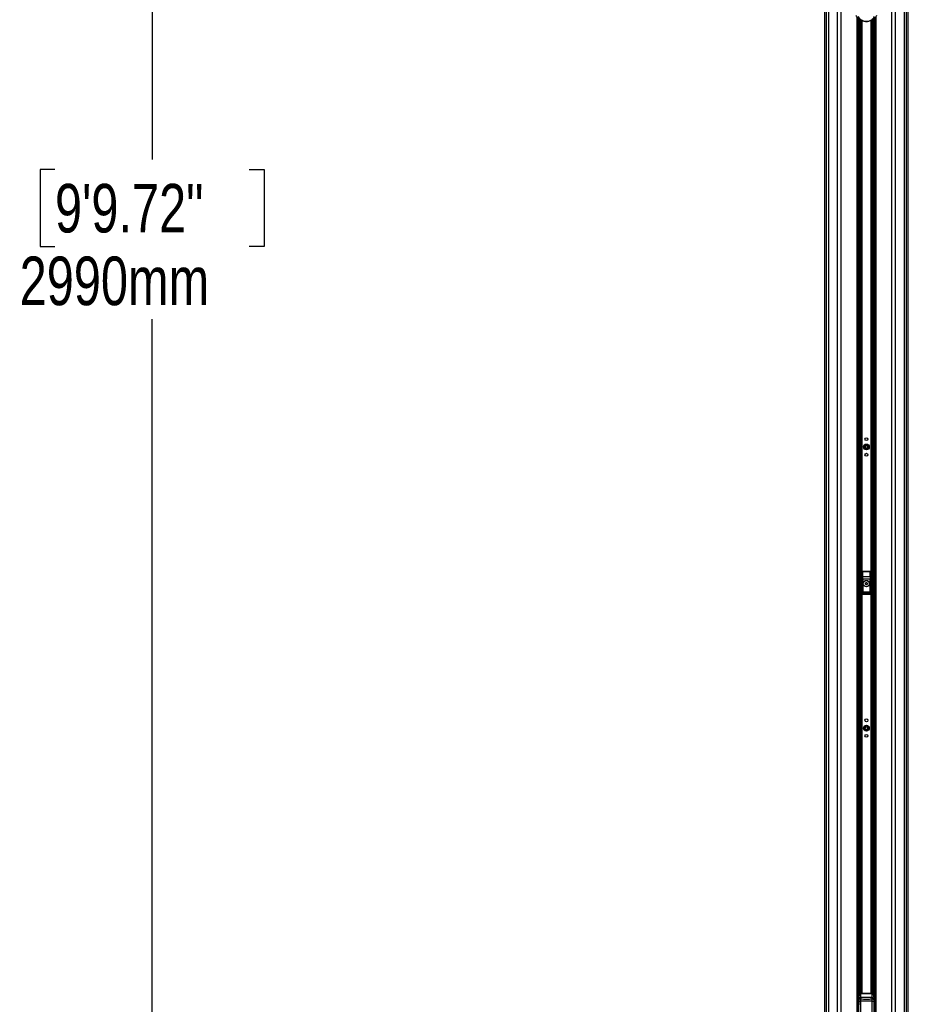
# Model space of a CAD drawing. Header units: millimetres. Extents: x 20 to 26059, y 28 to 17777.
# Tile 79 of 90: x 19944 to 22689, y 2909 to 5949. Entities that reach past the tile are written whole.
import ezdxf

# ---------------------------------------------------------------- set-up
doc = ezdxf.new("R2010")
doc.units = ezdxf.units.MM
doc.header["$LTSCALE"] = 2
doc.layers.add('COMPONENT_GEOMETRY', color=7, linetype='Continuous')
doc.styles.add('SLDTEXTSTYLE0', font='TXT', dxfattribs={"width": 0.75})
doc.dimstyles.new('SLDDIMSTYLE1', dxfattribs={"dimtxt": 150, "dimasz": 6.604, "dimexe": 0, "dimexo": 0.0625, "dimgap": 37.5, "dimtad": 0, "dimtih": 1, "dimtoh": 1, "dimdec": 1, "dimrnd": 1e-09, "dimzin": 12, "dimdsep": 46, "dimtxsty": 'SLDTEXTSTYLE0', "dimsah": 1, "dimcen": 0.09, "dimadec": 0, "dimazin": 3, "dimtfac": 1, "dimtdec": 1, "dimtofl": 0, "dimtmove": 0, "dimatfit": 3, "dimfxl": 1, "dimfrac": 2, "dimtolj": 1, "dimtzin": 12, "dimarcsym": 0})

# ---------------------------------------------------------------- blocks, each defined once
blk = doc.blocks.new('_D_4')
at = {"layer": 'COMPONENT_GEOMETRY', "color": 7}
for p, q in [((22226.5, 8261), (20346.7, 8261)), ((20353, 8261), (20353, 5517.5)), ((20052.9, 5487.1), (20007.2, 5487.1)), ((20007.2, 5487.1), (20007.2, 5248.9)), ((20653.1, 5487.1), (20698.8, 5487.1)), ((20698.8, 5487.1), (20698.8, 5248.9)), ((20007.2, 5248.9), (20052.9, 5248.9)), ((20698.8, 5248.9), (20653.1, 5248.9)), ((20353, 2281.1), (20353, 5024.5)), ((22359, 2281.1), (20346.7, 2281.1))]:
    blk.add_line(p, q, dxfattribs=at)
for points in [[(20353, 8261), (20352, 8254.4), (20354, 8254.4)], [(20353, 2281.1), (20354, 2287.7), (20352, 2287.7)]]:
    blk.add_solid(points, dxfattribs=at)
at = {"layer": 'COMPONENT_GEOMETRY', "color": 7, "char_height": 150, "attachment_point": 1, "style": 'SLDTEXTSTYLE0'}
for s, insert in [('9\'9.72"', (20052.9, 5442.3)), ('2990mm', (19943.8, 5217.9))]:
    blk.add_mtext(s, dxfattribs=dict(at, insert=insert))

msp = doc.modelspace()

# ---------------------------------------------------------------- linework, layer by layer
at = {"color": 7, "linetype": 'Continuous', "lineweight": 25}
for p, q in [((22429.93, 6724.86), (22429.93, 2354.06)), ((22689.06, 2354.06), (22689.06, 6724.85)), ((22534.86, 2354.06), (22534.86, 5953.43)), ((22584.14, 5953.27), (22584.14, 2354.06)), ((22546.5, 4245.06), (22546.5, 4177.06)), ((22546.67, 4244.89), (22546.5, 4245.06)), ((22547, 4229.31), (22546.67, 4244.89)), ((22547.49, 4246.06), (22547.67, 4245.89)), ((22571.5, 4246.06), (22547.49, 4246.06)), ((22547.67, 4245.89), (22547.67, 4245.26)), ((22547.67, 4245.89), (22571.32, 4245.89)), ((22547.67, 4245.26), (22548, 4229.68)), ((22571.32, 4245.26), (22547.67, 4245.26)), ((22548, 4229.68), (22570.99, 4229.68)), ((22570.99, 4229.68), (22571.32, 4245.26)), ((22571.32, 4245.89), (22571.5, 4246.06)), ((22571.32, 4245.89), (22571.32, 4245.26)), ((22572.32, 4244.89), (22571.99, 4229.31)), ((22572.5, 4245.06), (22572.32, 4244.89)), ((22572.5, 4177.06), (22572.5, 4245.06)), ((22547.08, 4182.95), (22547.08, 4222.19)), ((22547.08, 4222.19), (22548.07, 4222.19)), ((22548.07, 4222.19), (22548.07, 4182.95)), ((22570.92, 4222.19), (22548.07, 4222.19)), ((22556.47, 4206.37), (22556.52, 4209.84)), ((22559.44, 4204.6), (22556.47, 4206.37)), ((22556.52, 4209.84), (22559.55, 4211.53)), ((22562.47, 4206.29), (22559.44, 4204.6)), ((22559.55, 4211.53), (22562.52, 4209.75)), ((22562.52, 4209.75), (22562.47, 4206.29)), ((22570.92, 4182.95), (22570.92, 4222.19)), ((22571.92, 4222.19), (22570.92, 4222.19)), ((22571.92, 4222.19), (22571.92, 4182.95)), ((22547.08, 4182.95), (22548.07, 4182.95)), ((22547.49, 4176.06), (22571.5, 4176.06)), ((22547.58, 4177.14), (22571.41, 4177.14)), ((22570.96, 4180.97), (22548.03, 4180.97)), ((22548.07, 4182.95), (22570.92, 4182.95)), ((22571.92, 4182.95), (22570.92, 4182.95)), ((22534.9, 2938.06), (22534.86, 2938.06)), ((22534.9, 2926.06), (22534.9, 2940.56)), ((22534.9, 2911.56), (22534.9, 2926.06)), ((22538.62, 2941.56), (22535.9, 2941.56)), ((22536.5, 2925.19), (22536.5, 2932.09)), ((22536.5, 2922.74), (22536.5, 2925.19)), ((22536.5, 2919.14), (22541.27, 2919.14)), ((22536.5, 2510.07), (22536.5, 2919.14)), ((22538.62, 2941.54), (22539.09, 2941.52)), ((22541.27, 2919.14), (22541.27, 2510.07)), ((22541.75, 2943.06), (22541.5, 2942.62)), ((22541.5, 2942.62), (22541.5, 2942.1)), ((22541.5, 2942.1), (22541.5, 2929.89)), ((22577.5, 2942.1), (22541.5, 2942.1)), ((22541.5, 2929.89), (22541.5, 2926.32)), ((22577.5, 2929.89), (22541.5, 2929.89)), ((22577.25, 2943.06), (22541.75, 2943.06)), ((22577.5, 2942.62), (22577.25, 2943.06)), ((22577.5, 2942.1), (22577.5, 2942.62)), ((22577.5, 2929.89), (22577.5, 2942.1)), ((22577.5, 2926.32), (22577.5, 2929.89)), ((22577.72, 2919.14), (22582.5, 2919.14)), ((22577.72, 2510.07), (22577.72, 2919.14)), ((22579.9, 2941.52), (22580.37, 2941.54)), ((22583.1, 2941.56), (22580.37, 2941.56)), ((22582.5, 2932.09), (22582.5, 2925.19)), ((22582.5, 2925.19), (22582.5, 2922.74)), ((22582.5, 2919.14), (22582.5, 2510.07)), ((22584.1, 2940.56), (22584.1, 2911.56)), ((22584.14, 2938.06), (22584.1, 2938.06)), ((22534.86, 2914.06), (22534.9, 2914.06)), ((22535.9, 2910.56), (22536.5, 2910.56)), ((22582.5, 2910.56), (22583.1, 2910.56)), ((22584.1, 2914.06), (22584.14, 2914.06))]:
    msp.add_line(p, q, dxfattribs=at)
at = {"color": 8, "linetype": 'Continuous', "lineweight": 25}
for p, q in [((22429.94, 6724.85), (22429.94, 2354.06)), ((22436.74, 2354.06), (22436.74, 6722.6)), ((22442.21, 6722.32), (22442.21, 2354.06)), ((22470.46, 2354.06), (22470.46, 6720.32)), ((22638.33, 2354.06), (22638.33, 6719.81)), ((22648.53, 6720.32), (22648.53, 2354.06)), ((22676.78, 2354.06), (22676.78, 6722.32)), ((22682.25, 6722.61), (22682.25, 2354.06)), ((22689.05, 2354.06), (22689.05, 6724.85)), ((22480.66, 6668.98), (22480.66, 2354.06)), ((22588.43, 5958.38), (22588.43, 2354.06)), ((22530.57, 2354.06), (22530.57, 5958.25)), ((22537.78, 2941.56), (22537.78, 5950.85)), ((22540.61, 5948.92), (22540.61, 2942.9)), ((22543.61, 2943.06), (22543.61, 5947.25)), ((22545.02, 5946.57), (22545.02, 2943.06)), ((22573.97, 2943.06), (22573.97, 5946.54)), ((22575.38, 5947.26), (22575.38, 2943.06)), ((22578.38, 2942.89), (22578.38, 5948.9)), ((22581.21, 5950.86), (22581.21, 2941.56)), ((22535.9, 2941.56), (22535.9, 2926.06)), ((22535.9, 2926.06), (22535.9, 2910.56)), ((22583.1, 2910.56), (22583.1, 2941.56)), ((22536.48, 2910.56), (22536.48, 2907.99))]:
    msp.add_line(p, q, dxfattribs=at)
at = {"color": 7, "linetype": 'Continuous', "lineweight": 25}
for centre, radius in [((22559.5, 4654.06), 4.5), ((22559.5, 4630.06), 9), ((22559.5, 4630.06), 5.83), ((22559.5, 4630.06), 4.13), ((22559.5, 4606.06), 4.5), ((22559.5, 4208.06), 10), ((22559.5, 4208.06), 9.97), ((22559.5, 4208.06), 9.75), ((22559.5, 3762.06), 9), ((22559.5, 3786.06), 4.5), ((22559.5, 3762.06), 5.83), ((22559.5, 3738.06), 4.5), ((22559.5, 3762.06), 4.13)]:
    msp.add_circle(centre, radius, dxfattribs=at)
for centre, radius, start, end in [((22547.67, 4244.88), 1, 90.1836, 179.8164), ((22547.49, 4244.22), 1.05, 80.0965, 141.02772), ((22547.82, 4228.65), 1.05, 80.0965, 141.02772), ((22571.17, 4228.65), 1.05, 38.97228, 99.9035), ((22571.32, 4244.88), 1, 0.1836, 89.8164), ((22571.5, 4244.22), 1.05, 38.97228, 99.9035), ((22559.5, 4208.06), 3, 119.14683, 179.14683), ((22559.5, 4208.06), 3, 179.14683, 239.14683), ((22559.5, 4208.06), 3, 239.14683, 299.14683), ((22559.5, 4208.06), 3, 59.14683, 119.14683), ((22559.5, 4208.06), 3, 299.14683, 359.14683), ((22559.5, 4208.06), 3, 359.14683, 59.14683), ((22547.49, 4178.07), 0.937, 192.96226, 275.25273), ((22548.03, 4181.97), 1, 180.65691, 269.74871), ((22570.96, 4181.97), 1, 270.25129, 359.34309), ((22571.5, 4178.07), 0.937, 264.74727, 347.03774), ((22535.9, 2940.56), 1, 90, 180), ((22541.35, 2925.04), 4.86, 88.27953, 178.16942), ((22540.89, 2921.89), 4.47, 82.18873, 169.06833), ((22541.49, 2937.53), 5.09, 89.9128, 127.76482), ((22541.49, 2936.85), 5.25, 89.92341, 117.20357), ((22577.5, 2937.53), 5.09, 52.23518, 90.0872), ((22577.5, 2936.85), 5.25, 62.79643, 90.07659), ((22577.64, 2925.04), 4.86, 1.83058, 91.72047), ((22578.1, 2921.89), 4.47, 10.93167, 97.81127), ((22583.1, 2940.56), 1, 0, 90), ((22535.9, 2911.56), 1, 180, 270), ((22583.1, 2911.56), 1, 270, 0)]:
    msp.add_arc(centre, radius, start, end, dxfattribs=at)
for centre, major_axis, ratio, start_param, end_param in [((22547.5, 4245.06), (-0.709, 0.709), 0.9972647, 5.4991567, 7.0672139), ((22546.08, 4222.19), (0, 19), 0.0524078, 4.712389, 5.0963614), ((22547.08, 4222.19), (0, 20), 0.0497874, 4.712389, 5.0963614), ((22571.91, 4222.19), (0, 20), 0.0497874, 1.1868239, 1.5707963), ((22571.49, 4245.06), (0.709, 0.709), 0.9972647, 5.4991567, 7.0672139), ((22572.91, 4222.19), (0, 19), 0.0524078, 1.1868239, 1.5707963), ((22546.47, 4180.03), (0, 3), 0.0524078, 3.2957494, 3.9047052), ((22547.13, 4166.84), (0, 15.25), 0.0524078, 0.1298247, 0.7631125), ((22547.02, 4182.95), (0, 1), 0.0524078, 3.2714173, 4.712389), ((22547.47, 4180.03), (0, 4), 0.0393058, 3.270191, 3.9047052), ((22548.13, 4166.84), (0, 14.25), 0.0560842, 0.1298247, 0.7631125), ((22548.02, 4182.95), (0, 2), 0.0262039, 3.2714173, 4.712389), ((22570.97, 4182.95), (0, 2), 0.0262039, 1.5707963, 3.011768), ((22570.86, 4166.84), (0, 14.25), 0.0560842, 5.5200728, 6.1533606), ((22571.52, 4180.03), (0, 4), 0.0393058, 2.3784801, 3.0129943), ((22571.97, 4182.95), (0, 1), 0.0524078, 1.5707963, 3.011768), ((22571.86, 4166.84), (0, 15.25), 0.0524078, 5.5200728, 6.1533606), ((22572.52, 4180.03), (0, 3), 0.0524078, 2.3784801, 2.9874359)]:
    msp.add_ellipse(centre, major_axis=major_axis, ratio=ratio, start_param=start_param, end_param=end_param, dxfattribs=at)
for points, knots in [([(22591.2, 5962.46), (22589.93, 5960.37), (22588.02, 5957.2), (22584.12, 5953.13), (22580.91, 5950.46), (22577.48, 5948.25), (22573.6, 5946.27), (22568.94, 5944.61), (22563.69, 5943.64), (22558.94, 5943.41), (22554.02, 5943.8), (22549.5, 5944.82), (22545.54, 5946.25), (22542.1, 5947.91), (22538.91, 5949.89), (22535.01, 5952.93), (22530.99, 5957.12), (22528.88, 5960.64), (22527.79, 5962.46)], [0, 0, 0, 0, 0.130736, 0.1973415, 0.2645496, 0.3103895, 0.3568199, 0.4199328, 0.465352, 0.5048121, 0.544104, 0.5954497, 0.6362475, 0.6780309, 0.728876, 0.7803446, 0.8861462, 1, 1, 1, 1]), ([(22534.41, 5958.74), (22535.28, 5957.32), (22536.9, 5954.66), (22540.01, 5951.43), (22543.07, 5949.05), (22545.61, 5947.48), (22548.39, 5946.16), (22551.47, 5945.04), (22555.09, 5944.23), (22559.05, 5943.91), (22562.87, 5944.1), (22567.08, 5944.88), (22570.72, 5946.17), (22573.75, 5947.69), (22576.44, 5949.41), (22578.96, 5951.46), (22582.05, 5954.64), (22583.57, 5957.09), (22584.58, 5958.74)], [0, 0, 0, 0, 0.1200415, 0.2258655, 0.2796515, 0.3339117, 0.3735608, 0.4139748, 0.461049, 0.4957866, 0.5305265, 0.5716914, 0.6317593, 0.6775173, 0.7239145, 0.7919071, 0.860464, 1, 1, 1, 1]), ([(22547.49, 4176.06), (22547.38, 4176.07), (22547.16, 4176.09), (22546.86, 4176.27), (22546.63, 4176.52), (22546.51, 4176.8), (22546.5, 4176.99), (22546.5, 4177.06)], [0, 0, 0, 0, 0.2130781, 0.4261656, 0.6391551, 0.8530347, 1, 1, 1, 1]), ([(22572.5, 4177.06), (22572.49, 4176.95), (22572.46, 4176.72), (22572.29, 4176.42), (22572.03, 4176.2), (22571.76, 4176.08), (22571.57, 4176.07), (22571.5, 4176.06)], [0, 0, 0, 0, 0.21727177, 0.43463428, 0.64989844, 0.86341244, 1, 1, 1, 1]), ([(22539.09, 2941.52), (22539.26, 2941.49), (22539.74, 2941.39), (22540.4, 2941.13), (22540.92, 2940.76), (22540.75, 2940.22), (22539.33, 2939.13), (22537.78, 2937.03), (22536.65, 2934.34), (22536.54, 2932.67), (22536.5, 2932.09)], [0, 0, 0, 0, 0.0634676, 0.1791096, 0.2404601, 0.2863194, 0.4239444, 0.6974615, 0.8935594, 1, 1, 1, 1]), ([(22536.5, 2919.14), (22536.5, 2919.81), (22536.5, 2921.03), (22536.5, 2922.18), (22536.5, 2922.66), (22536.5, 2922.74)], [0, 0, 0, 0, 0.496946, 0.9190127, 1, 1, 1, 1]), ([(22541.74, 2943.06), (22541.23, 2943.01), (22540.18, 2942.92), (22538.89, 2942.36), (22538.34, 2941.75), (22538.18, 2941.56)], [0, 0, 0, 0, 0.3922763, 0.814931, 1, 1, 1, 1]), ([(22541.5, 2926.32), (22541.49, 2926.17), (22541.45, 2925.22), (22541.36, 2922.92), (22541.3, 2920.47), (22541.27, 2919.14)], [0, 0, 0, 0, 0.0809636, 0.5029455, 1, 1, 1, 1]), ([(22577.72, 2919.14), (22575.91, 2919.07), (22570, 2918.83), (22557.84, 2918.57), (22547.5, 2918.93), (22541.27, 2919.14)], [0, 0, 0, 0, 0.1493189, 0.4868131, 1, 1, 1, 1]), ([(22541.5, 2926.32), (22544.61, 2925.98), (22550.87, 2925.3), (22561.08, 2924.99), (22569.99, 2925.47), (22575.66, 2926.11), (22577.5, 2926.32)], [0, 0, 0, 0, 0.2612514, 0.5245178, 0.8454398, 1, 1, 1, 1]), ([(22580.84, 2941.56), (22580.71, 2941.71), (22580.2, 2942.3), (22578.99, 2942.82), (22577.84, 2943.1), (22577.31, 2943.05), (22577.24, 2943.04)], [0, 0, 0, 0, 0.1432557, 0.5801773, 0.9447421, 1, 1, 1, 1]), ([(22577.72, 2919.14), (22577.69, 2920.47), (22577.63, 2922.92), (22577.55, 2925.22), (22577.5, 2926.17), (22577.5, 2926.32)], [0, 0, 0, 0, 0.4970545, 0.9190364, 1, 1, 1, 1]), ([(22582.5, 2932.09), (22582.48, 2932.42), (22582.42, 2933.85), (22581.51, 2936.6), (22579.89, 2938.8), (22578.59, 2940.01), (22578.08, 2940.51), (22578.24, 2941.01), (22579.09, 2941.35), (22579.68, 2941.47), (22579.9, 2941.52)], [0, 0, 0, 0, 0.0604401, 0.2587902, 0.5548896, 0.6705726, 0.7319448, 0.7778204, 0.9154941, 1, 1, 1, 1]), ([(22582.5, 2922.74), (22582.5, 2922.66), (22582.5, 2922.18), (22582.5, 2921.03), (22582.5, 2919.81), (22582.5, 2919.14)], [0, 0, 0, 0, 0.0809873, 0.503054, 1, 1, 1, 1])]:
    msp.add_open_spline(points, degree=3, knots=knots, dxfattribs=at)

# ---------------------------------------------------------------- dimensions: what is measured, and where the dimension line sits
at = {"layer": 'COMPONENT_GEOMETRY', "color": 7}
dim = msp.add_linear_dim(base=(20353.01, 2281.06), p1=(22229.03, 8260.99), p2=(22361.5, 2281.06), angle=90, dimstyle='SLDDIMSTYLE1', dxfattribs=at)
dim.commit()
dim.dimension.update_dxf_attribs({"geometry": '_D_4', "text_midpoint": (20353.01, 5271.03), "dimtype": 160})

doc.saveas('drawing.dxf')
